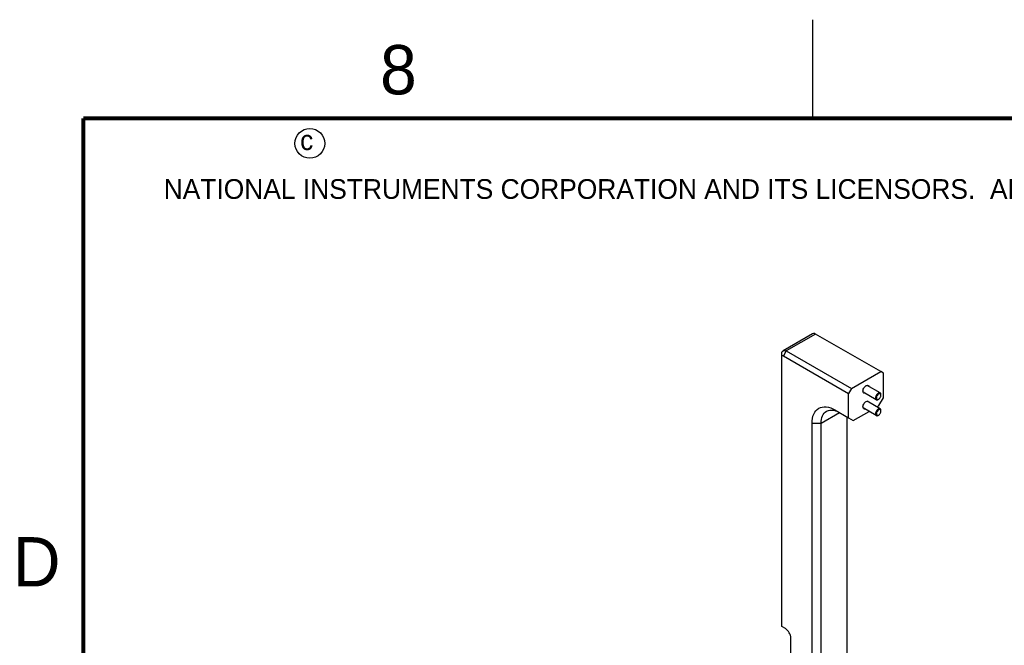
# Model space of a CAD drawing. Header units: inches. Extents: x 0 to 34, y 0 to 22.
# Tile 5 of 15: x 0.2 to 5.2, y 18.8 to 22. Entities that reach past the tile are written whole.
import ezdxf

# ---------------------------------------------------------------- set-up
doc = ezdxf.new("R2010")
doc.units = ezdxf.units.IN
doc.header["$LTSCALE"] = 1.87
doc.header["$MEASUREMENT"] = 0
doc.layers.get('0').update_dxf_attribs({"linetype": 'CONTINUOUS'})
doc.layers.add('02___PRT_ALL_AXES', color=7, linetype='CONTINUOUS')
doc.styles.add('TEXTSTYLE_2', font='txt')

msp = doc.modelspace()

# ---------------------------------------------------------------- linework, layer by layer
at = {"color": 2, "linetype": 'CONTINUOUS'}
msp.add_line((4.2, 21.5), (4.2, 22), dxfattribs=at)
at = {"color": 7, "linetype": 'CONTINUOUS'}
for p, q in [((4.1971, 20.4069), (4.0481, 20.3209)), ((4.2135, 20.4053), (4.0645, 20.3193)), ((4.5438, 20.2146), (4.2135, 20.4053)), ((4.0413, 18.9218), (4.0413, 20.3059)), ((4.0645, 20.3193), (4.0506, 20.2952)), ((4.0506, 20.2952), (4.381, 20.1045)), ((4.0645, 20.3193), (4.3949, 20.1286)), ((4.3949, 20.1286), (4.5438, 20.2146)), ((4.5577, 20.2065), (4.5438, 20.2146)), ((4.5577, 20.0822), (4.5577, 20.2065)), ((4.3949, 20.1286), (4.381, 20.1045)), ((4.5409, 20.1064), (4.4742, 20.1449)), ((4.381, 19.9802), (4.381, 20.1045)), ((4.5212, 20.0723), (4.4545, 20.1108)), ((4.5309, 20.0735), (4.5334, 20.0746)), ((4.5334, 20.0746), (4.5311, 20.0733)), ((4.5345, 20.0421), (4.5577, 20.0822)), ((4.545, 20.0947), (4.5447, 20.0974)), ((4.545, 20.0947), (4.545, 20.0974)), ((4.5212, 19.9919), (4.4545, 20.0304)), ((4.5409, 20.026), (4.4742, 20.0645)), ((4.5238, 20.0359), (4.5345, 20.0421)), ((4.2418, 19.9534), (4.3346, 20.007)), ((4.3114, 20.0204), (4.381, 19.9802)), ((4.3721, 19.9853), (4.3721, 16.5089)), ((4.381, 19.9802), (4.4042, 19.9668)), ((4.4042, 19.9668), (4.4845, 20.0131)), ((4.5309, 19.9931), (4.5334, 19.9942)), ((4.5334, 19.9942), (4.5311, 19.9929)), ((4.545, 20.0143), (4.5447, 20.017)), ((4.545, 20.0143), (4.545, 20.017)), ((4.1954, 16.4336), (4.1954, 19.9534)), ((4.1954, 19.9534), (4.2418, 19.9534)), ((4.2418, 16.4336), (4.2418, 19.9534)), ((4.0599, 18.9111), (4.0413, 18.9218)), ((4.0877, 18.5947), (4.0877, 18.8629))]:
    msp.add_line(p, q, dxfattribs=at)
at = {"color": 7, "linetype": 'CONTINUOUS', "const_width": 0.02}
for points in [[(0.5, 21.5), (0.5, 0.5)], [(33.5, 21.5), (0.5, 21.5)]]:
    msp.add_lwpolyline(points, dxfattribs=at)
at = {"color": 2, "linetype": 'CONTINUOUS'}
msp.add_circle((1.6484, 21.3727), 0.0754, dxfattribs=at)
at = {"color": 7, "linetype": 'CONTINUOUS'}
for centre, start, end in [((4.5341, 20.0952), 11.768, 12.5782), ((4.5276, 20.0837), 287.4359, 288.245), ((4.5276, 20.0034), 287.4359, 288.245), ((4.5341, 20.0148), 11.768, 12.5782)]:
    msp.add_arc(centre, 0.0108, start, end, dxfattribs=at)
for points, knots in [([(4.2135, 20.4053), (4.212, 20.4061), (4.207, 20.4086), (4.2005, 20.4089), (4.1971, 20.4069)], [0, 0, 0, 0, 0.29536, 1, 1, 1, 1]), ([(4.0413, 20.3059), (4.0413, 20.3076), (4.0417, 20.3131), (4.0447, 20.319), (4.0481, 20.3209)], [0, 0, 0, 0, 0.295353, 1, 1, 1, 1]), ([(4.0413, 20.2899), (4.0413, 20.292), (4.0431, 20.2975), (4.0487, 20.2963), (4.0506, 20.2952)], [0, 0, 0, 0, 0.499987, 1, 1, 1, 1]), ([(4.0481, 20.3209), (4.0492, 20.3216), (4.0546, 20.3235), (4.0607, 20.3215), (4.0645, 20.3193)], [0, 0, 0, 0, 0.220932, 1, 1, 1, 1]), ([(4.5311, 20.1054), (4.528, 20.1036), (4.5227, 20.0983), (4.5185, 20.0901), (4.517, 20.0831), (4.5171, 20.0785), (4.5184, 20.0747), (4.5202, 20.0729), (4.5212, 20.0723)], [0, 0, 0, 0, 0.269869, 0.561322, 0.695465, 0.813142, 0.912856, 1, 1, 1, 1]), ([(4.5334, 20.1014), (4.5302, 20.0995), (4.5262, 20.0951), (4.5229, 20.0884), (4.5216, 20.0831), (4.5218, 20.0784), (4.5235, 20.0746), (4.527, 20.0727), (4.5296, 20.0731), (4.5308, 20.0734)], [0, 0, 0, 0, 0.288375, 0.44307, 0.586603, 0.709061, 0.808876, 0.89868, 1, 1, 1, 1]), ([(4.5409, 20.1064), (4.5396, 20.1071), (4.5359, 20.1077), (4.5327, 20.1063), (4.5311, 20.1054)], [0, 0, 0, 0, 0.449236, 1, 1, 1, 1]), ([(4.5447, 20.0975), (4.5444, 20.0987), (4.5436, 20.1009), (4.5395, 20.1038), (4.5355, 20.1026), (4.5334, 20.1014)], [0, 0, 0, 0, 0.255303, 0.480544, 1, 1, 1, 1]), ([(4.5334, 20.0746), (4.535, 20.0756), (4.5381, 20.0782), (4.5418, 20.0831), (4.5443, 20.0888), (4.545, 20.0928), (4.545, 20.0947)], [0, 0, 0, 0, 0.237229, 0.500007, 0.762786, 1, 1, 1, 1]), ([(4.545, 20.0974), (4.545, 20.0992), (4.5445, 20.1027), (4.5422, 20.1056), (4.5409, 20.1064)], [0, 0, 0, 0, 0.55075, 1, 1, 1, 1]), ([(4.1954, 19.9534), (4.1954, 19.9691), (4.1992, 19.9982), (4.2268, 20.0328), (4.2707, 20.0395), (4.2978, 20.0282), (4.3114, 20.0204)], [0, 0, 0, 0, 0.275376, 0.499989, 0.724608, 1, 1, 1, 1]), ([(4.5311, 20.025), (4.528, 20.0233), (4.5227, 20.018), (4.5185, 20.0098), (4.517, 20.0028), (4.5171, 19.9982), (4.5184, 19.9943), (4.5202, 19.9925), (4.5212, 19.9919)], [0, 0, 0, 0, 0.269869, 0.561322, 0.695465, 0.813142, 0.912856, 1, 1, 1, 1]), ([(4.5212, 20.0723), (4.5225, 20.0715), (4.5262, 20.071), (4.5294, 20.0723), (4.5311, 20.0733)], [0, 0, 0, 0, 0.449236, 1, 1, 1, 1]), ([(4.5409, 20.026), (4.5396, 20.0268), (4.5359, 20.0273), (4.5327, 20.026), (4.5311, 20.025)], [0, 0, 0, 0, 0.449236, 1, 1, 1, 1]), ([(4.545, 20.017), (4.545, 20.0189), (4.5445, 20.0224), (4.5422, 20.0253), (4.5409, 20.026)], [0, 0, 0, 0, 0.55075, 1, 1, 1, 1]), ([(4.2418, 19.9534), (4.2418, 19.9659), (4.2448, 19.9892), (4.2601, 20.0084), (4.2689, 20.0135)], [0, 0, 0, 0, 0.550785, 1, 1, 1, 1]), ([(4.2689, 20.0135), (4.2718, 20.0151), (4.2849, 20.0208), (4.3001, 20.02), (4.3105, 20.0172)], [0, 0, 0, 0, 0.234607, 1, 1, 1, 1]), ([(4.3105, 20.0172), (4.3125, 20.0166), (4.3209, 20.0141), (4.3288, 20.0103), (4.3346, 20.007)], [0, 0, 0, 0, 0.23697, 1, 1, 1, 1]), ([(4.5212, 19.9919), (4.5225, 19.9912), (4.5262, 19.9906), (4.5294, 19.992), (4.5311, 19.9929)], [0, 0, 0, 0, 0.449236, 1, 1, 1, 1]), ([(4.5334, 20.021), (4.5302, 20.0192), (4.5262, 20.0148), (4.5229, 20.008), (4.5216, 20.0028), (4.5218, 19.998), (4.5235, 19.9942), (4.527, 19.9923), (4.5296, 19.9927), (4.5308, 19.9931)], [0, 0, 0, 0, 0.288375, 0.44307, 0.586603, 0.709061, 0.808876, 0.89868, 1, 1, 1, 1]), ([(4.5447, 20.0171), (4.5444, 20.0183), (4.5436, 20.0205), (4.5395, 20.0235), (4.5355, 20.0222), (4.5334, 20.021)], [0, 0, 0, 0, 0.255303, 0.480544, 1, 1, 1, 1]), ([(4.5334, 19.9942), (4.535, 19.9952), (4.5381, 19.9978), (4.5418, 20.0028), (4.5443, 20.0084), (4.545, 20.0124), (4.545, 20.0143)], [0, 0, 0, 0, 0.237229, 0.500007, 0.762786, 1, 1, 1, 1]), ([(4.0877, 18.8629), (4.0877, 18.8724), (4.0812, 18.8913), (4.0681, 18.9063), (4.0599, 18.9111)], [0, 0, 0, 0, 0.499994, 1, 1, 1, 1])]:
    msp.add_open_spline(points, degree=3, knots=knots, dxfattribs=at)
at = {"layer": '02___PRT_ALL_AXES', "color": 7, "linetype": 'CONTINUOUS'}
for centre, start, end in [((4.4768, 20.1379), 60.0328, 63.7333), ((4.4619, 20.112), 240.0328, 243.7333), ((4.4619, 20.0317), 240.0328, 243.7333), ((4.4768, 20.0575), 60.0328, 63.7333)]:
    msp.add_arc(centre, 0.00739, start, end, dxfattribs=at)
for points in [[(4.4536, 20.1159), (4.4536, 20.1224), (4.4584, 20.1345), (4.4685, 20.144), (4.4743, 20.1451)], [(4.4536, 20.0355), (4.4536, 20.042), (4.4584, 20.0542), (4.4685, 20.0636), (4.4743, 20.0648)]]:
    msp.add_open_spline(points, degree=3, knots=[0, 0, 0, 0, 0.524851, 1, 1, 1, 1], dxfattribs=at)
for points in [[(4.4743, 20.1451), (4.4762, 20.1455), (4.4783, 20.1454), (4.4801, 20.1445)], [(4.4805, 20.1443), (4.4823, 20.1432), (4.4836, 20.1413), (4.4843, 20.1393)], [(4.4544, 20.1106), (4.4538, 20.1123), (4.4536, 20.1141), (4.4536, 20.1159)], [(4.4582, 20.1056), (4.4564, 20.1067), (4.455, 20.1086), (4.4544, 20.1106)], [(4.4644, 20.1048), (4.4625, 20.1044), (4.4603, 20.1046), (4.4586, 20.1054)], [(4.4544, 20.0303), (4.4538, 20.0319), (4.4536, 20.0337), (4.4536, 20.0355)], [(4.4582, 20.0253), (4.4564, 20.0263), (4.455, 20.0283), (4.4544, 20.0303)], [(4.4644, 20.0245), (4.4625, 20.0241), (4.4603, 20.0242), (4.4586, 20.0251)], [(4.4743, 20.0648), (4.4762, 20.0651), (4.4783, 20.065), (4.4801, 20.0641)], [(4.4805, 20.0639), (4.4823, 20.0629), (4.4836, 20.0609), (4.4843, 20.059)]]:
    msp.add_open_spline(points, degree=3, dxfattribs=at)

# ---------------------------------------------------------------- texts
at = {"color": 2, "linetype": 'CONTINUOUS', "attachment_point": 1, "line_spacing_factor": 0.9, "style": 'TEXTSTYLE_2'}
for s, insert, char_height, width in [('8', (2.0046, 21.8713), 0.25, 0.25), ('c', (1.599, 21.4388), 0.1, 0.1), ('NATIONAL INSTRUMENTS CORPORATION AND ITS LICENSORS.  ALL RIGHTS RESERVED.', (0.9071, 21.1911), 0.1, 7.3), ('D', (0.1424, 19.375), 0.25, 0.25)]:
    msp.add_mtext(s, dxfattribs=dict(at, insert=insert, char_height=char_height, width=width))

doc.saveas('drawing.dxf')
